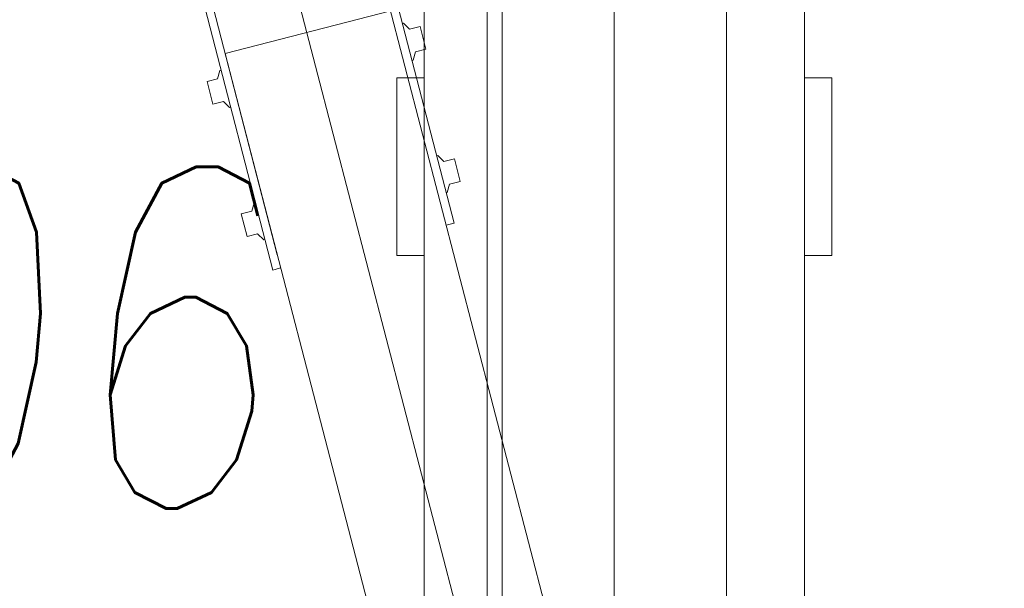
# Model space of a CAD drawing. Header units: millimetres. Extents: x 144573 to 336993, y 74252 to 247042.
# Tile 135 of 256: x 162290 to 163010, y 185508 to 185924. Entities that reach past the tile are written whole.
import ezdxf

# ---------------------------------------------------------------- set-up
doc = ezdxf.new("R2010")
doc.units = ezdxf.units.MM
for name, color, linetype, lineweight in [('NOVÁ TENKÁ', 255, 'Continuous', 0), ('POPIS2', 255, 'Continuous', 0), ('TEXT_35', 255, 'Continuous', 0)]:
    doc.layers.add(name, color=color, linetype=linetype, lineweight=lineweight)
doc.styles.add('CS-ROMANS', font='romans.shx', dxfattribs={"width": 0.75, "oblique": 5})

# ---------------------------------------------------------------- blocks, each defined once
blk = doc.blocks.new('ev výtah')
at = {"layer": 'NOVÁ TENKÁ'}
for p, q in [((31189.64, 12405.61), (30700.71, 12279.25)), ((31074.86, 12369.75), (30711.89, 12275.95)), ((28799.89, 11715.83), (31220.68, 12344.14)), ((30838.57, 12327.28), (30822.12, 12323.03)), ((30824.12, 12315.28), (30822.12, 12323.03)), ((30840.58, 12319.53), (30838.57, 12327.28)), ((30824.12, 12315.28), (30819.59, 12310.83)), ((30840.58, 12319.53), (30846.7, 12317.84)), ((30846.7, 12317.84), (30846.9, 12317.04)), ((28799.14, 11779.89), (30859.05, 12313.98)), ((30819.59, 12310.83), (30819.79, 12310.03)), ((30890.33, 12192.96), (30859.05, 12313.98)), ((30741.76, 12302.26), (30725.3, 12298)), ((30743.76, 12294.51), (30741.76, 12302.26)), ((30727.3, 12290.26), (30725.3, 12298)), ((30743.76, 12294.51), (30749.88, 12292.81)), ((30749.88, 12292.81), (30750.08, 12292.02)), ((30727.3, 12290.26), (30722.77, 12285.81)), ((30722.77, 12285.81), (30722.97, 12285.01)), ((29162.43, 11744.97), (31222.42, 12279.09)), ((30702.21, 12273.44), (30700.71, 12279.25)), ((30734.99, 12146.61), (31224, 12272.99)), ((30711.44, 12188.41), (30841.44, 12188.41)), ((30711.44, 12176.41), (30711.44, 12188.41)), ((30841.44, 12176.41), (30841.44, 12188.41)), ((30854.07, 12177.39), (30854.28, 12176.59)), ((30881.39, 12183.6), (30876.86, 12179.15)), ((30876.86, 12179.15), (30878.86, 12171.4)), ((30881.18, 12184.39), (30881.39, 12183.6)), ((30711.44, 12170.41), (30711.44, 12176.41)), ((30711.44, 12170.41), (30711.44, 12168.41)), ((30841.44, 12170.41), (30841.44, 12176.41)), ((30841.44, 12170.41), (30841.44, 12168.41)), ((30854.28, 12176.59), (30860.4, 12174.89)), ((30862.4, 12167.15), (30860.4, 12174.89)), ((30862.4, 12167.15), (30878.86, 12171.4)), ((31015.44, 12168.41), (28879.44, 12168.41)), ((30784.57, 12158.57), (30780.04, 12154.12)), ((30784.36, 12159.37), (30784.57, 12158.57)), ((30734.99, 12146.61), (30733.48, 12152.42)), ((30757.25, 12152.37), (30757.46, 12151.57)), ((30757.46, 12151.57), (30763.58, 12149.87)), ((30765.58, 12142.13), (30763.58, 12149.87)), ((30780.04, 12154.12), (30782.04, 12146.38)), ((30765.58, 12142.13), (30782.04, 12146.38)), ((31085.44, 12122.41), (28935.44, 12122.41)), ((31171.44, 12111.41), (28848.44, 12111.41)), ((28290.44, 12029.41), (31540.44, 12029.41)), ((28880.44, 12029.41), (31140.44, 12029.41)), ((28935.44, 12029.41), (31085.44, 12029.41)), ((28849.44, 11947.41), (31171.44, 11947.41)), ((28879.44, 11890.41), (31015.44, 11890.41)), ((30711.44, 11888.41), (30711.44, 11890.41)), ((30841.44, 11888.41), (30841.44, 11890.41)), ((30711.44, 11888.41), (30711.44, 11882.41)), ((30711.44, 11882.41), (30711.44, 11870.41)), ((30841.44, 11888.41), (30841.44, 11882.41)), ((30841.44, 11882.41), (30841.44, 11870.41)), ((30711.44, 11870.41), (30841.44, 11870.41))]:
    blk.add_line(p, q, dxfattribs=at)

msp = doc.modelspace()

# ---------------------------------------------------------------- block references
at = {"layer": 'TEXT_35', "rotation": 90}
msp.add_blockref('ev výtah', (174753.887, 155039.82), dxfattribs=at)

# ---------------------------------------------------------------- texts
at = {"layer": 'POPIS2', "ltscale": 15, "style": 'CS-ROMANS', "oblique": 5, "width": 0.75}
msp.add_text('2.06', height=250, dxfattribs=at).set_placement((161914.633, 185565.938))

doc.saveas('drawing.dxf')
